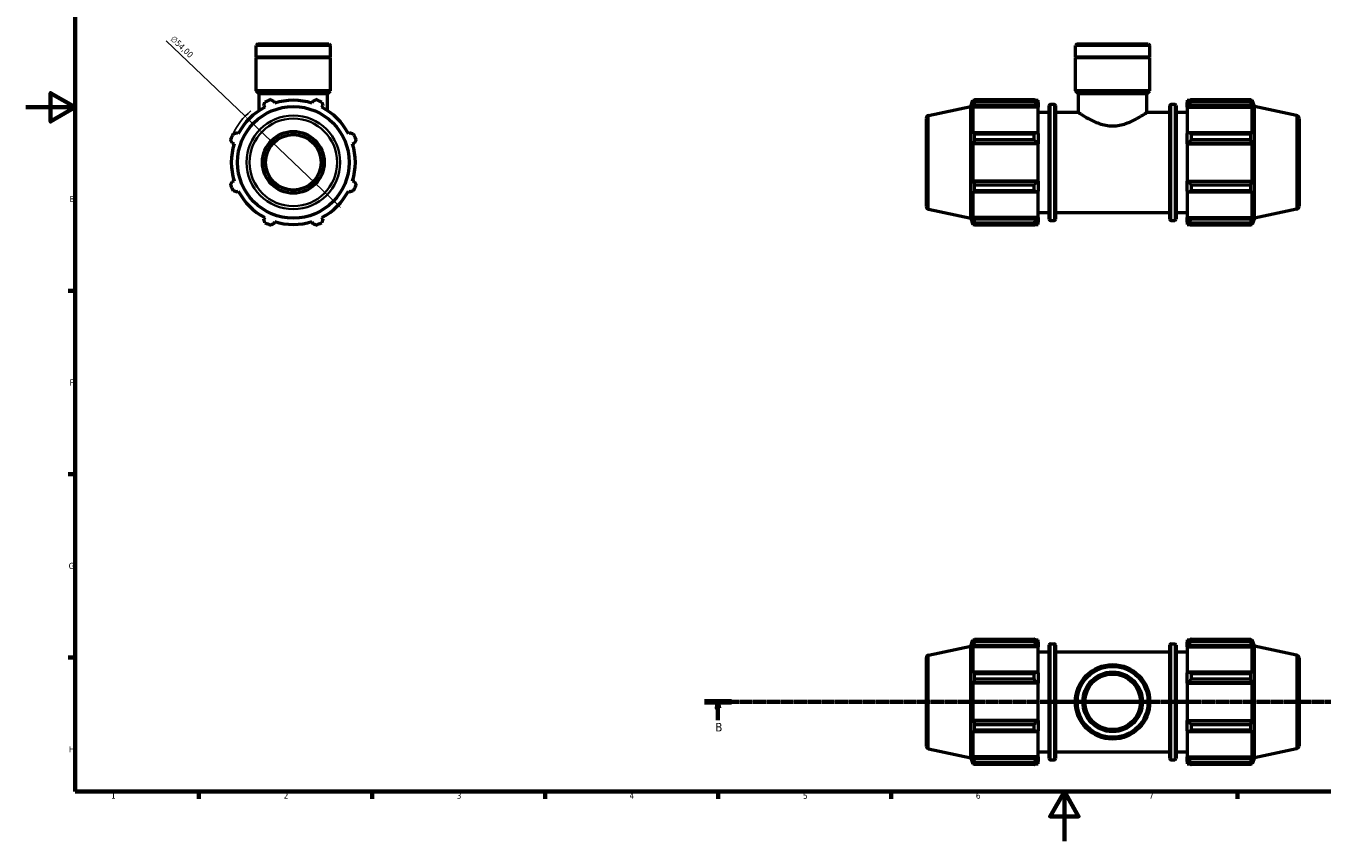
# Model space of a CAD drawing. Header units: millimetres. Extents: x 0 to 931, y 0 to 945.
# Tile 1 of 5: x 0 to 525, y 0 to 330. Entities that reach past the tile are written whole.
import ezdxf

# ---------------------------------------------------------------- set-up
doc = ezdxf.new("R2010")
doc.units = ezdxf.units.MM
doc.linetypes.add('CHAIN', pattern=[0.7087, 0.4724, -0.0591, 0.1181, -0.0591])
for name, color, linetype, lineweight in [('Border (ISO)', 7, 'Continuous', 70), ('Dimension (ISO)', 7, 'Continuous', 25), ('Section Line (ISO)', 7, 'CHAIN', 70), ('Visible (ISO)', 7, 'Continuous', 50), ('Visible Narrow (ISO)', 7, 'Continuous', 35)]:
    doc.layers.add(name, color=color, linetype=linetype, lineweight=lineweight)
doc.styles.add('Label Text (ISO)', font='tahoma.ttf')
doc.styles.add('Note Text (ISO)', font='tahoma.ttf')
doc.dimstyles.new('Default (ISO)', dxfattribs={"dimtxt": 2.5, "dimasz": 2.5, "dimexe": 3.175, "dimexo": 0, "dimgap": 0.762, "dimtad": 1, "dimrnd": 1e-08, "dimzin": 0, "dimtxsty": 'Note Text (ISO)', "dimcen": 0.09, "dimdle": 10, "dimclrd": 256, "dimclre": 256, "dimclrt": 232, "dimazin": 0, "dimtfac": 1.40208, "dimtmove": 0, "dimatfit": 3, "dimfxl": 1, "dimtolj": 1, "dimtzin": 0, "dimlwd": -1, "dimlwe": -1, "dimarcsym": 0})

# ---------------------------------------------------------------- blocks, each defined once
blk = doc.blocks.new('Borders Default Border')
at = {"layer": 'Border (ISO)'}
for p, q in [((20, 222.75), (17.1, 222.75)), ((20, 148.5), (17.1, 148.5)), ((20, 74.25), (17.1, 74.25)), ((70.08, 20), (70.08, 17.1)), ((140.17, 20), (140.17, 17.1)), ((210.25, 20), (210.25, 17.1)), ((280.33, 20), (280.33, 17.1)), ((350.42, 20), (350.42, 17.1)), ((490.58, 20), (490.58, 17.1))]:
    blk.add_line(p, q, dxfattribs=at)
at = {"layer": 'Border (ISO)', "flags": 128}
for points in [[(20, 20), (20, 574), (821, 574), (821, 20), (20, 20)], [(0, 297), (20, 297), (10, 302.77), (10, 291.23), (20, 297)], [(420.5, 0), (420.5, 20), (414.73, 10), (426.27, 10), (420.5, 20)]]:
    blk.add_lwpolyline(points, dxfattribs=at)
at = {"layer": 'Border (ISO)', "color": 232, "true_color": 0xca0064, "char_height": 2.5, "attachment_point": 7, "style": 'Note Text (ISO)'}
for s, insert in [('E', (17.64, 258.63)), ('F', (17.7, 184.38)), ('G', (17.31, 110.08)), ('H', (17.44, 35.88)), ('1', (34.48, 17.1)), ('2', (104.37, 17.1)), ('3', (174.43, 17.05)), ('4', (244.42, 17.1)), ('5', (314.64, 17.05)), ('6', (384.66, 17.05)), ('7', (454.77, 17.1))]:
    blk.add_mtext(s, dxfattribs=dict(at, insert=insert))
blk = doc.blocks.new('2dTransSection0')
at = {"layer": 'Section Line (ISO)', "linetype": 'CHAIN'}
blk.add_line((274.74, 56.35), (732.78, 56.35), dxfattribs=at)
at = {"layer": 'Section Line (ISO)', "linetype": 'Continuous', "lineweight": 140}
for p, q in [((274.74, 56.35), (285.7, 56.35)), ((721.82, 56.35), (732.78, 56.35))]:
    blk.add_line(p, q, dxfattribs=at)
at = {"layer": 'Section Line (ISO)', "linetype": 'Continuous'}
for p, q in [((280.22, 56.35), (279.72, 53.85)), ((279.72, 53.85), (280.72, 53.85)), ((280.22, 53.85), (280.22, 56.35)), ((280.72, 53.85), (280.22, 56.35)), ((280.22, 48.93), (280.22, 53.85)), ((727.3, 56.35), (726.8, 53.85)), ((726.8, 53.85), (727.8, 53.85)), ((727.3, 53.85), (727.3, 56.35)), ((727.8, 53.85), (727.3, 56.35)), ((727.3, 48.93), (727.3, 53.85))]:
    blk.add_line(p, q, dxfattribs=at)
at = {"layer": 'Section Line (ISO)', "linetype": 'Continuous', "flags": 128}
for points in [[(280.72, 53.85), (280.22, 56.35), (279.72, 53.85), (280.72, 53.85)], [(727.8, 53.85), (727.3, 56.35), (726.8, 53.85), (727.8, 53.85)]]:
    blk.add_lwpolyline(points, dxfattribs=at)
at = {"layer": 'Section Line (ISO)'}
for points in [[(280.72, 53.85), (280.22, 56.35), (279.72, 53.85), (280.72, 53.85)], [(727.8, 53.85), (727.3, 56.35), (726.8, 53.85), (727.8, 53.85)]]:
    blk.add_solid(points, dxfattribs=at)
at = {"layer": 'Section Line (ISO)', "char_height": 3.5, "attachment_point": 7, "style": 'Label Text (ISO)'}
for insert in [(279.16, 44.35), (726.23, 44.35)]:
    blk.add_mtext('B', dxfattribs=dict(at, insert=insert))
blk = doc.blocks.new('*D14')
at = {"layer": 'Defpoints', "color": 0, "transparency": 16777216}
for p in [(88.75, 293.36), (127.82, 256.08)]:
    blk.add_point(p, dxfattribs=at)
at = {"layer": 'Dimension (ISO)', "transparency": 16777216}
for p, q in [((88.75, 293.36), (56.76, 323.87)), ((126.01, 257.81), (90.55, 291.63))]:
    blk.add_line(p, q, dxfattribs=at)
blk.add_arc((108.28, 274.72), 27, 129.6098, 154.792, dxfattribs=at)
for points in [[(90.84, 291.93), (90.27, 291.33), (88.75, 293.36)], [(126.3, 258.11), (125.72, 257.51), (127.82, 256.08)]]:
    blk.add_solid(points, dxfattribs=at)
at = {"layer": 'Dimension (ISO)', "color": 232, "true_color": 0xca0064, "transparency": 16777216, "insert": (60.05, 326.22), "char_height": 2.5, "attachment_point": 1, "rotation": 316.3473, "style": 'Note Text (ISO)'}
blk.add_mtext('\\A1;∅54,00', dxfattribs=at)

msp = doc.modelspace()

# ---------------------------------------------------------------- linework, layer by layer
at = {"layer": 'Visible (ISO)'}
for p, q in [((93.932, 322.719), (93.208, 321.996)), ((123.355, 321.996), (93.208, 321.996)), ((93.208, 317.319), (93.208, 321.996)), ((93.932, 322.719), (122.631, 322.719)), ((122.631, 322.719), (123.355, 321.996)), ((123.355, 317.319), (123.355, 321.996)), ((425.682, 322.719), (424.958, 321.996)), ((424.958, 317.319), (424.958, 321.996)), ((455.104, 321.996), (424.958, 321.996)), ((425.682, 322.719), (454.381, 322.719)), ((454.381, 322.719), (455.104, 321.996)), ((455.104, 317.319), (455.104, 321.996)), ((123.355, 317.319), (93.208, 317.319)), ((93.508, 317.019), (93.208, 317.319)), ((123.355, 317.019), (93.208, 317.019)), ((93.208, 303.719), (93.208, 317.019)), ((123.055, 317.019), (123.355, 317.319)), ((123.355, 303.719), (123.355, 317.019)), ((455.104, 317.319), (424.958, 317.319)), ((425.258, 317.019), (424.958, 317.319)), ((455.104, 317.019), (424.958, 317.019)), ((424.958, 303.719), (424.958, 317.019)), ((454.804, 317.019), (455.104, 317.319)), ((455.104, 303.719), (455.104, 317.019)), ((123.355, 303.719), (93.208, 303.719)), ((94.414, 302.514), (93.208, 303.719)), ((122.149, 302.514), (94.414, 302.514)), ((94.414, 295.653), (94.414, 302.514)), ((100.731, 298.667), (100.487, 299.44)), ((116.076, 299.44), (115.832, 298.667)), ((122.149, 302.514), (123.355, 303.719)), ((122.149, 295.653), (122.149, 302.514)), ((382.651, 297.321), (383.466, 299.829)), ((383.466, 299.829), (383.466, 298.667)), ((383.466, 299.829), (383.927, 299.829)), ((383.729, 299.44), (383.466, 298.667)), ((384.08, 300.125), (408.211, 300.125)), ((384.08, 299.148), (384.08, 300.125)), ((408.211, 299.148), (408.211, 300.125)), ((408.682, 299.829), (409.831, 299.829)), ((409.831, 298.925), (409.291, 299.44)), ((409.831, 298.925), (409.831, 299.829)), ((455.104, 303.719), (424.958, 303.719)), ((426.164, 302.514), (424.958, 303.719)), ((453.898, 302.514), (426.164, 302.514)), ((426.164, 294.969), (426.164, 302.514)), ((453.898, 302.514), (455.104, 303.719)), ((453.898, 294.969), (453.898, 302.514)), ((470.231, 299.829), (470.231, 298.925)), ((470.231, 299.829), (471.381, 299.829)), ((470.771, 299.44), (470.231, 298.925)), ((471.851, 300.125), (471.851, 299.148)), ((471.851, 300.125), (495.982, 300.125)), ((495.982, 299.148), (495.982, 300.125)), ((496.135, 299.829), (496.596, 299.829)), ((496.596, 298.667), (496.333, 299.44)), ((496.596, 298.667), (496.596, 299.829)), ((497.411, 297.321), (496.596, 299.829)), ((96.313, 297.711), (96.687, 296.992)), ((119.876, 296.992), (120.25, 297.711)), ((365.521, 293.68), (382.651, 297.321)), ((382.651, 252.118), (382.651, 297.321)), ((383.466, 296.992), (383.729, 297.711)), ((383.466, 296.992), (383.466, 286.314)), ((409.831, 296.992), (383.466, 296.992)), ((383.729, 297.711), (409.291, 297.711)), ((408.211, 299.148), (384.08, 299.148)), ((409.291, 297.711), (409.831, 297.232)), ((409.831, 298.925), (409.831, 297.232)), ((409.831, 297.232), (409.831, 296.992)), ((409.831, 286.439), (409.831, 296.992)), ((409.831, 294.969), (414.361, 294.969)), ((414.361, 251.729), (414.361, 297.709)), ((414.861, 298.209), (416.378, 298.209)), ((416.878, 297.709), (416.878, 251.729)), ((416.878, 294.969), (426.164, 294.969)), ((453.898, 294.969), (463.185, 294.969)), ((463.185, 251.729), (463.185, 297.709)), ((463.685, 298.209), (465.201, 298.209)), ((465.701, 297.709), (465.701, 251.729)), ((465.701, 294.969), (470.231, 294.969)), ((470.231, 297.232), (470.231, 298.925)), ((470.231, 297.232), (470.771, 297.711)), ((470.231, 296.992), (470.231, 297.232)), ((470.231, 296.992), (470.231, 286.439)), ((470.231, 296.992), (496.596, 296.992)), ((470.771, 297.711), (496.333, 297.711)), ((495.982, 299.148), (471.851, 299.148)), ((496.333, 297.711), (496.596, 296.992)), ((496.596, 286.314), (496.596, 296.992)), ((497.411, 252.118), (497.411, 297.321)), ((514.541, 293.68), (497.411, 297.321)), ((364.531, 292.457), (364.531, 256.982)), ((515.531, 292.457), (515.531, 256.982)), ((86.009, 286.314), (85.29, 286.688)), ((131.273, 286.688), (130.554, 286.314)), ((383.729, 286.688), (383.466, 286.314)), ((409.291, 286.688), (383.729, 286.688)), ((384.08, 283.862), (384.08, 286.219)), ((384.08, 286.219), (408.211, 286.219)), ((408.211, 283.862), (384.08, 283.862)), ((408.211, 283.862), (408.211, 286.219)), ((409.831, 286.439), (409.291, 286.688)), ((409.831, 286.439), (409.831, 282.351)), ((470.771, 286.688), (470.231, 286.439)), ((470.231, 282.351), (470.231, 286.439)), ((496.333, 286.688), (470.771, 286.688)), ((471.851, 286.219), (471.851, 283.862)), ((471.851, 286.219), (495.982, 286.219)), ((495.982, 283.862), (471.851, 283.862)), ((495.982, 283.862), (495.982, 286.219)), ((496.596, 286.314), (496.333, 286.688)), ((83.561, 282.514), (84.334, 282.27)), ((132.229, 282.27), (133.002, 282.514)), ((383.466, 282.27), (383.729, 282.514)), ((409.831, 282.27), (383.466, 282.27)), ((383.466, 282.27), (383.466, 267.169)), ((383.729, 282.514), (409.291, 282.514)), ((409.291, 282.514), (409.831, 282.351)), ((409.831, 282.351), (409.831, 282.27)), ((409.831, 267.169), (409.831, 282.27)), ((470.231, 282.351), (470.771, 282.514)), ((470.231, 282.27), (470.231, 282.351)), ((470.231, 282.27), (470.231, 267.169)), ((470.231, 282.27), (496.596, 282.27)), ((470.771, 282.514), (496.333, 282.514)), ((496.333, 282.514), (496.596, 282.27)), ((496.596, 267.169), (496.596, 282.27)), ((84.334, 267.169), (83.561, 266.925)), ((85.29, 262.751), (86.009, 263.125)), ((130.554, 263.125), (131.273, 262.751)), ((133.002, 266.925), (132.229, 267.169)), ((383.729, 266.925), (383.466, 267.169)), ((409.831, 267.169), (383.466, 267.169)), ((383.466, 263.125), (383.729, 262.751)), ((383.466, 263.125), (383.466, 252.447)), ((409.291, 266.925), (383.729, 266.925)), ((383.729, 262.751), (409.291, 262.751)), ((384.08, 263.22), (384.08, 265.577)), ((384.08, 265.577), (408.211, 265.577)), ((408.211, 263.22), (384.08, 263.22)), ((408.211, 263.22), (408.211, 265.577)), ((409.831, 267.088), (409.291, 266.925)), ((409.291, 262.751), (409.831, 263)), ((409.831, 267.169), (409.831, 267.088)), ((409.831, 267.088), (409.831, 263)), ((409.831, 252.447), (409.831, 263)), ((470.231, 267.088), (470.231, 267.169)), ((470.231, 267.169), (496.596, 267.169)), ((470.771, 266.925), (470.231, 267.088)), ((470.231, 263), (470.231, 267.088)), ((470.231, 263), (470.771, 262.751)), ((470.231, 263), (470.231, 252.447)), ((496.333, 266.925), (470.771, 266.925)), ((470.771, 262.751), (496.333, 262.751)), ((471.851, 265.577), (471.851, 263.22)), ((471.851, 265.577), (495.982, 265.577)), ((495.982, 263.22), (471.851, 263.22)), ((495.982, 263.22), (495.982, 265.577)), ((496.596, 267.169), (496.333, 266.925)), ((496.333, 262.751), (496.596, 263.125)), ((496.596, 252.447), (496.596, 263.125)), ((96.687, 252.447), (96.313, 251.728)), ((120.25, 251.728), (119.876, 252.447)), ((365.521, 255.759), (382.651, 252.118)), ((382.651, 252.118), (383.466, 249.609)), ((383.729, 251.728), (383.466, 252.447)), ((409.831, 252.447), (383.466, 252.447)), ((409.831, 252.207), (409.291, 251.728)), ((409.831, 254.469), (414.361, 254.469)), ((409.831, 252.447), (409.831, 252.207)), ((409.831, 252.207), (409.831, 250.514)), ((416.878, 254.469), (463.185, 254.469)), ((465.701, 254.469), (470.231, 254.469)), ((470.231, 252.207), (470.231, 252.447)), ((470.231, 252.447), (496.596, 252.447)), ((470.231, 250.514), (470.231, 252.207)), ((470.771, 251.728), (470.231, 252.207)), ((496.596, 252.447), (496.333, 251.728)), ((497.411, 252.118), (496.596, 249.609)), ((514.541, 255.759), (497.411, 252.118)), ((100.487, 249.999), (100.731, 250.772)), ((115.832, 250.772), (116.076, 249.999)), ((383.466, 250.772), (383.729, 249.999)), ((383.466, 250.772), (383.466, 249.609)), ((383.466, 249.609), (383.927, 249.609)), ((409.291, 251.728), (383.729, 251.728)), ((384.08, 249.314), (384.08, 250.291)), ((384.08, 250.291), (408.211, 250.291)), ((408.211, 249.314), (384.08, 249.314)), ((408.211, 249.314), (408.211, 250.291)), ((408.682, 249.609), (409.831, 249.609)), ((409.291, 249.999), (409.831, 250.514)), ((409.831, 249.609), (409.831, 250.514)), ((414.861, 251.229), (416.378, 251.229)), ((463.685, 251.229), (465.201, 251.229)), ((470.231, 250.514), (470.771, 249.999)), ((470.231, 250.514), (470.231, 249.609)), ((470.231, 249.609), (471.381, 249.609)), ((496.333, 251.728), (470.771, 251.728)), ((471.851, 250.291), (471.851, 249.314)), ((471.851, 250.291), (495.982, 250.291)), ((495.982, 249.314), (471.851, 249.314)), ((495.982, 249.314), (495.982, 250.291)), ((496.135, 249.609), (496.596, 249.609)), ((496.333, 249.999), (496.596, 250.772)), ((496.596, 249.609), (496.596, 250.772)), ((365.521, 75.31), (382.651, 78.951)), ((382.651, 78.951), (383.466, 81.46)), ((382.651, 33.748), (382.651, 78.951)), ((383.466, 81.46), (383.466, 80.297)), ((383.466, 81.46), (383.927, 81.46)), ((383.729, 81.07), (383.466, 80.297)), ((383.466, 78.622), (383.729, 79.341)), ((383.729, 79.341), (409.291, 79.341)), ((384.08, 80.778), (384.08, 81.755)), ((384.08, 81.755), (408.211, 81.755)), ((408.211, 80.778), (384.08, 80.778)), ((408.211, 80.778), (408.211, 81.755)), ((408.682, 81.46), (409.831, 81.46)), ((409.831, 80.555), (409.291, 81.07)), ((409.291, 79.341), (409.831, 78.862)), ((409.831, 80.555), (409.831, 81.46)), ((409.831, 80.555), (409.831, 78.862)), ((409.831, 78.862), (409.831, 78.622)), ((414.361, 33.36), (414.361, 79.34)), ((414.861, 79.84), (416.378, 79.84)), ((416.878, 79.34), (416.878, 33.36)), ((463.185, 33.36), (463.185, 79.34)), ((463.685, 79.84), (465.201, 79.84)), ((465.701, 79.34), (465.701, 33.36)), ((470.231, 81.46), (470.231, 80.555)), ((470.231, 81.46), (471.381, 81.46)), ((470.771, 81.07), (470.231, 80.555)), ((470.231, 78.862), (470.231, 80.555)), ((470.231, 78.862), (470.771, 79.341)), ((470.231, 78.622), (470.231, 78.862)), ((470.771, 79.341), (496.333, 79.341)), ((471.851, 81.755), (471.851, 80.778)), ((471.851, 81.755), (495.982, 81.755)), ((495.982, 80.778), (471.851, 80.778)), ((495.982, 80.778), (495.982, 81.755)), ((496.135, 81.46), (496.596, 81.46)), ((496.596, 80.297), (496.333, 81.07)), ((496.333, 79.341), (496.596, 78.622)), ((496.596, 80.297), (496.596, 81.46)), ((497.411, 78.951), (496.596, 81.46)), ((497.411, 33.748), (497.411, 78.951)), ((514.541, 75.31), (497.411, 78.951)), ((364.531, 74.087), (364.531, 38.612)), ((409.831, 78.622), (383.466, 78.622)), ((383.466, 78.622), (383.466, 67.944)), ((409.831, 68.069), (409.831, 78.622)), ((409.831, 76.6), (414.361, 76.6)), ((416.878, 76.6), (463.185, 76.6)), ((465.701, 76.6), (470.231, 76.6)), ((470.231, 78.622), (470.231, 68.069)), ((470.231, 78.622), (496.596, 78.622)), ((496.596, 67.944), (496.596, 78.622)), ((515.531, 74.087), (515.531, 38.612)), ((383.729, 68.318), (383.466, 67.944)), ((409.291, 68.318), (383.729, 68.318)), ((409.831, 68.069), (409.291, 68.318)), ((470.771, 68.318), (470.231, 68.069)), ((496.333, 68.318), (470.771, 68.318)), ((496.596, 67.944), (496.333, 68.318)), ((383.466, 63.9), (383.729, 64.144)), ((409.831, 63.9), (383.466, 63.9)), ((383.466, 63.9), (383.466, 48.799)), ((383.729, 64.144), (409.291, 64.144)), ((384.08, 65.492), (384.08, 67.849)), ((384.08, 67.849), (408.211, 67.849)), ((408.211, 65.492), (384.08, 65.492)), ((408.211, 65.492), (408.211, 67.849)), ((409.291, 64.144), (409.831, 63.982)), ((409.831, 68.069), (409.831, 63.982)), ((409.831, 63.982), (409.831, 63.9)), ((409.831, 48.799), (409.831, 63.9)), ((470.231, 63.982), (470.231, 68.069)), ((470.231, 63.982), (470.771, 64.144)), ((470.231, 63.9), (470.231, 63.982)), ((470.231, 63.9), (470.231, 48.799)), ((470.231, 63.9), (496.596, 63.9)), ((470.771, 64.144), (496.333, 64.144)), ((471.851, 67.849), (471.851, 65.492)), ((471.851, 67.849), (495.982, 67.849)), ((495.982, 65.492), (471.851, 65.492)), ((495.982, 65.492), (495.982, 67.849)), ((496.333, 64.144), (496.596, 63.9)), ((496.596, 48.799), (496.596, 63.9)), ((383.729, 48.555), (383.466, 48.799)), ((409.831, 48.799), (383.466, 48.799)), ((409.291, 48.555), (383.729, 48.555)), ((409.831, 48.718), (409.291, 48.555)), ((409.831, 48.799), (409.831, 48.718)), ((409.831, 48.718), (409.831, 44.63)), ((470.231, 48.718), (470.231, 48.799)), ((470.231, 48.799), (496.596, 48.799)), ((470.231, 44.63), (470.231, 48.718)), ((470.771, 48.555), (470.231, 48.718)), ((496.333, 48.555), (470.771, 48.555)), ((496.596, 48.799), (496.333, 48.555)), ((383.466, 44.755), (383.466, 34.077)), ((383.466, 44.755), (383.729, 44.381)), ((383.729, 44.381), (409.291, 44.381)), ((384.08, 47.207), (408.211, 47.207)), ((384.08, 44.85), (384.08, 47.207)), ((408.211, 44.85), (384.08, 44.85)), ((408.211, 44.85), (408.211, 47.207)), ((409.291, 44.381), (409.831, 44.63)), ((409.831, 34.077), (409.831, 44.63)), ((470.231, 44.63), (470.231, 34.077)), ((470.231, 44.63), (470.771, 44.381)), ((470.771, 44.381), (496.333, 44.381)), ((471.851, 47.207), (471.851, 44.85)), ((471.851, 47.207), (495.982, 47.207)), ((495.982, 44.85), (471.851, 44.85)), ((495.982, 44.85), (495.982, 47.207)), ((496.333, 44.381), (496.596, 44.755)), ((496.596, 34.077), (496.596, 44.755)), ((365.521, 37.389), (382.651, 33.748)), ((514.541, 37.389), (497.411, 33.748)), ((382.651, 33.748), (383.466, 31.24)), ((383.729, 33.358), (383.466, 34.077)), ((409.831, 34.077), (383.466, 34.077)), ((383.466, 32.402), (383.729, 31.629)), ((383.466, 32.402), (383.466, 31.24)), ((409.291, 33.358), (383.729, 33.358)), ((384.08, 30.945), (384.08, 31.921)), ((384.08, 31.921), (408.211, 31.921)), ((408.211, 30.945), (408.211, 31.921)), ((409.831, 33.837), (409.291, 33.358)), ((409.291, 31.629), (409.831, 32.144)), ((409.831, 36.1), (414.361, 36.1)), ((409.831, 34.077), (409.831, 33.837)), ((409.831, 33.837), (409.831, 32.144)), ((409.831, 31.24), (409.831, 32.144)), ((414.861, 32.86), (416.378, 32.86)), ((416.878, 36.1), (463.185, 36.1)), ((463.685, 32.86), (465.201, 32.86)), ((465.701, 36.1), (470.231, 36.1)), ((470.231, 33.837), (470.231, 34.077)), ((470.231, 34.077), (496.596, 34.077)), ((470.231, 32.144), (470.231, 33.837)), ((470.771, 33.358), (470.231, 33.837)), ((470.231, 32.144), (470.231, 31.24)), ((470.231, 32.144), (470.771, 31.629)), ((496.333, 33.358), (470.771, 33.358)), ((471.851, 31.921), (471.851, 30.945)), ((471.851, 31.921), (495.982, 31.921)), ((495.982, 30.945), (495.982, 31.921)), ((496.596, 34.077), (496.333, 33.358)), ((496.333, 31.629), (496.596, 32.402)), ((497.411, 33.748), (496.596, 31.24)), ((496.596, 31.24), (496.596, 32.402)), ((383.466, 31.24), (383.927, 31.24)), ((408.211, 30.945), (384.08, 30.945)), ((408.682, 31.24), (409.831, 31.24)), ((470.231, 31.24), (471.381, 31.24)), ((495.982, 30.945), (471.851, 30.945)), ((496.135, 31.24), (496.596, 31.24))]:
    msp.add_line(p, q, dxfattribs=at)
for centre, radius in [((108.281, 274.719), 22.602), ((108.281, 274.719), 12.5), ((108.281, 274.719), 11.25), ((440.031, 56.35), 15.073), ((440.031, 56.35), 14.35), ((440.031, 56.35), 12.059), ((440.031, 56.35), 11.25)]:
    msp.add_circle(centre, radius, dxfattribs=at)
for centre, radius, start, end in [((108.281, 274.719), 27, 109.79198, 115.20802), ((108.281, 274.719), 25.11, 72.5, 107.5), ((108.281, 274.719), 27, 64.79198, 70.20802), ((108.281, 274.719), 25.11, 117.5, 152.5), ((108.281, 274.719), 25.11, 27.5, 62.5), ((414.861, 297.709), 0.5, 90, 180), ((416.378, 297.709), 0.5, 0, 90), ((463.685, 297.709), 0.5, 90, 180), ((465.201, 297.709), 0.5, 0, 90), ((365.781, 292.457), 1.25, 102, 180), ((514.281, 292.457), 1.25, 0, 78), ((108.281, 274.719), 27, 154.79198, 160.20802), ((108.281, 274.719), 27, 19.79198, 25.20802), ((108.281, 274.719), 25.11, 162.5, 197.5), ((108.281, 274.719), 25.11, 342.5, 17.5), ((108.281, 274.719), 27, 199.79198, 205.20802), ((108.281, 274.719), 25.11, 207.5, 242.5), ((108.281, 274.719), 25.11, 297.5, 332.5), ((108.281, 274.719), 27, 334.79198, 340.20802), ((365.781, 256.982), 1.25, 180, 258), ((514.281, 256.982), 1.25, 282, 0), ((108.281, 274.719), 27, 244.79198, 250.20802), ((108.281, 274.719), 25.11, 252.5, 287.5), ((108.281, 274.719), 27, 289.79198, 295.20802), ((414.861, 251.729), 0.5, 180, 270), ((416.378, 251.729), 0.5, 270, 0), ((463.685, 251.729), 0.5, 180, 270), ((465.201, 251.729), 0.5, 270, 0), ((414.861, 79.34), 0.5, 90, 180), ((416.378, 79.34), 0.5, 0, 90), ((463.685, 79.34), 0.5, 90, 180), ((465.201, 79.34), 0.5, 0, 90), ((365.781, 74.087), 1.25, 102, 180), ((514.281, 74.087), 1.25, 0, 78), ((365.781, 38.612), 1.25, 180, 258), ((514.281, 38.612), 1.25, 282, 0), ((414.861, 33.36), 0.5, 180, 270), ((416.378, 33.36), 0.5, 270, 0), ((463.685, 33.36), 0.5, 180, 270), ((465.201, 33.36), 0.5, 270, 0)]:
    msp.add_arc(centre, radius, start, end, dxfattribs=at)
for points, weights in [([(99.139, 300.125), (99.827, 299.775), (100.487, 299.44)], [1, 1.00193858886, 1.00306144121]), ([(116.076, 299.44), (116.736, 299.775), (117.424, 300.125)], [1.00306144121, 1.00193858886, 1]), ([(383.729, 299.44), (383.898, 299.775), (384.08, 300.125)], [1.00306144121, 1.00193858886, 1]), ([(409.291, 299.44), (408.773, 299.775), (408.211, 300.125)], [1.00612990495, 1.01172622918, 1.01652318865]), ([(471.851, 300.125), (471.29, 299.775), (470.771, 299.44)], [1.01652318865, 1.01172622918, 1.00612990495]), ([(495.982, 300.125), (496.165, 299.775), (496.333, 299.44)], [1, 1.00193858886, 1.00306144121]), ([(96.313, 297.711), (96.543, 298.415), (96.782, 299.148)], [1.00306144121, 1.00193858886, 1]), ([(119.781, 299.148), (120.02, 298.415), (120.25, 297.711)], [1, 1.00193858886, 1.00306144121]), ([(384.08, 299.148), (383.898, 298.415), (383.729, 297.711)], [1, 1.00193858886, 1.00306144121]), ([(408.211, 299.148), (408.773, 298.415), (409.291, 297.711)], [1.01652318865, 1.01172622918, 1.00612990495]), ([(470.771, 297.711), (471.29, 298.415), (471.851, 299.148)], [1.00612990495, 1.01172622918, 1.01652318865]), ([(496.333, 297.711), (496.165, 298.415), (495.982, 299.148)], [1.00306144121, 1.00193858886, 1]), ([(83.561, 282.514), (83.226, 283.174), (82.876, 283.862)], [1.00306144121, 1.00193858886, 1]), ([(83.853, 286.219), (84.586, 286.458), (85.29, 286.688)], [1, 1.00193858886, 1.00306144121]), ([(131.273, 286.688), (131.977, 286.458), (132.71, 286.219)], [1.00306144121, 1.00193858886, 1]), ([(133.686, 283.862), (133.337, 283.174), (133.002, 282.514)], [1, 1.00193858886, 1.00306144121]), ([(383.729, 286.688), (383.898, 286.458), (384.08, 286.219)], [1.00306144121, 1.00193858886, 1]), ([(384.08, 283.862), (383.898, 283.174), (383.729, 282.514)], [1, 1.00193858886, 1.00306144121]), ([(409.291, 286.688), (408.773, 286.458), (408.211, 286.219)], [1.00612990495, 1.01172622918, 1.01652318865]), ([(408.211, 283.862), (408.773, 283.174), (409.291, 282.514)], [1.01652318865, 1.01172622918, 1.00612990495]), ([(471.851, 286.219), (471.29, 286.458), (470.771, 286.688)], [1.01652318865, 1.01172622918, 1.00612990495]), ([(470.771, 282.514), (471.29, 283.174), (471.851, 283.862)], [1.00612990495, 1.01172622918, 1.01652318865]), ([(495.982, 286.219), (496.165, 286.458), (496.333, 286.688)], [1, 1.00193858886, 1.00306144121]), ([(496.333, 282.514), (496.165, 283.174), (495.982, 283.862)], [1.00306144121, 1.00193858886, 1]), ([(82.876, 265.577), (83.226, 266.265), (83.561, 266.925)], [1, 1.00193858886, 1.00306144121]), ([(85.29, 262.751), (84.586, 262.981), (83.853, 263.22)], [1.00306144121, 1.00193858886, 1]), ([(132.71, 263.22), (131.977, 262.981), (131.273, 262.751)], [1, 1.00193858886, 1.00306144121]), ([(133.002, 266.925), (133.337, 266.265), (133.686, 265.577)], [1.00306144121, 1.00193858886, 1]), ([(383.729, 266.925), (383.898, 266.265), (384.08, 265.577)], [1.00306144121, 1.00193858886, 1]), ([(384.08, 263.22), (383.898, 262.981), (383.729, 262.751)], [1, 1.00193858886, 1.00306144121]), ([(409.291, 266.925), (408.773, 266.265), (408.211, 265.577)], [1.00612990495, 1.01172622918, 1.01652318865]), ([(408.211, 263.22), (408.773, 262.981), (409.291, 262.751)], [1.01652318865, 1.01172622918, 1.00612990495]), ([(471.851, 265.577), (471.29, 266.265), (470.771, 266.925)], [1.01652318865, 1.01172622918, 1.00612990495]), ([(470.771, 262.751), (471.29, 262.981), (471.851, 263.22)], [1.00612990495, 1.01172622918, 1.01652318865]), ([(495.982, 265.577), (496.165, 266.265), (496.333, 266.925)], [1, 1.00193858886, 1.00306144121]), ([(496.333, 262.751), (496.165, 262.981), (495.982, 263.22)], [1.00306144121, 1.00193858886, 1]), ([(96.782, 250.291), (96.543, 251.024), (96.313, 251.728)], [1, 1.00193858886, 1.00306144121]), ([(100.487, 249.999), (99.827, 249.664), (99.139, 249.314)], [1.00306144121, 1.00193858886, 1]), ([(117.424, 249.314), (116.736, 249.664), (116.076, 249.999)], [1, 1.00193858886, 1.00306144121]), ([(120.25, 251.728), (120.02, 251.024), (119.781, 250.291)], [1.00306144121, 1.00193858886, 1]), ([(383.729, 251.728), (383.898, 251.024), (384.08, 250.291)], [1.00306144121, 1.00193858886, 1]), ([(384.08, 249.314), (383.898, 249.664), (383.729, 249.999)], [1, 1.00193858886, 1.00306144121]), ([(409.291, 251.728), (408.773, 251.024), (408.211, 250.291)], [1.00612990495, 1.01172622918, 1.01652318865]), ([(408.211, 249.314), (408.773, 249.664), (409.291, 249.999)], [1.01652318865, 1.01172622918, 1.00612990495]), ([(471.851, 250.291), (471.29, 251.024), (470.771, 251.728)], [1.01652318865, 1.01172622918, 1.00612990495]), ([(470.771, 249.999), (471.29, 249.664), (471.851, 249.314)], [1.00612990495, 1.01172622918, 1.01652318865]), ([(495.982, 250.291), (496.165, 251.024), (496.333, 251.728)], [1, 1.00193858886, 1.00306144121]), ([(496.333, 249.999), (496.165, 249.664), (495.982, 249.314)], [1.00306144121, 1.00193858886, 1]), ([(383.729, 81.07), (383.898, 81.405), (384.08, 81.755)], [1.00306144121, 1.00193858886, 1]), ([(384.08, 80.778), (383.898, 80.045), (383.729, 79.341)], [1, 1.00193858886, 1.00306144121]), ([(409.291, 81.07), (408.773, 81.405), (408.211, 81.755)], [1.00612990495, 1.01172622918, 1.01652318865]), ([(408.211, 80.778), (408.773, 80.045), (409.291, 79.341)], [1.01652318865, 1.01172622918, 1.00612990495]), ([(471.851, 81.755), (471.29, 81.405), (470.771, 81.07)], [1.01652318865, 1.01172622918, 1.00612990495]), ([(470.771, 79.341), (471.29, 80.045), (471.851, 80.778)], [1.00612990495, 1.01172622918, 1.01652318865]), ([(495.982, 81.755), (496.165, 81.405), (496.333, 81.07)], [1, 1.00193858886, 1.00306144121]), ([(496.333, 79.341), (496.165, 80.045), (495.982, 80.778)], [1.00306144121, 1.00193858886, 1]), ([(383.729, 68.318), (383.898, 68.088), (384.08, 67.849)], [1.00306144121, 1.00193858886, 1]), ([(409.291, 68.318), (408.773, 68.088), (408.211, 67.849)], [1.00612990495, 1.01172622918, 1.01652318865]), ([(471.851, 67.849), (471.29, 68.088), (470.771, 68.318)], [1.01652318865, 1.01172622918, 1.00612990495]), ([(495.982, 67.849), (496.165, 68.088), (496.333, 68.318)], [1, 1.00193858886, 1.00306144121]), ([(384.08, 65.492), (383.898, 64.804), (383.729, 64.144)], [1, 1.00193858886, 1.00306144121]), ([(408.211, 65.492), (408.773, 64.804), (409.291, 64.144)], [1.01652318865, 1.01172622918, 1.00612990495]), ([(470.771, 64.144), (471.29, 64.804), (471.851, 65.492)], [1.00612990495, 1.01172622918, 1.01652318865]), ([(496.333, 64.144), (496.165, 64.804), (495.982, 65.492)], [1.00306144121, 1.00193858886, 1]), ([(383.729, 48.555), (383.898, 47.895), (384.08, 47.207)], [1.00306144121, 1.00193858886, 1]), ([(409.291, 48.555), (408.773, 47.895), (408.211, 47.207)], [1.00612990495, 1.01172622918, 1.01652318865]), ([(471.851, 47.207), (471.29, 47.895), (470.771, 48.555)], [1.01652318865, 1.01172622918, 1.00612990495]), ([(495.982, 47.207), (496.165, 47.895), (496.333, 48.555)], [1, 1.00193858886, 1.00306144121]), ([(384.08, 44.85), (383.898, 44.611), (383.729, 44.381)], [1, 1.00193858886, 1.00306144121]), ([(408.211, 44.85), (408.773, 44.611), (409.291, 44.381)], [1.01652318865, 1.01172622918, 1.00612990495]), ([(470.771, 44.381), (471.29, 44.611), (471.851, 44.85)], [1.00612990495, 1.01172622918, 1.01652318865]), ([(496.333, 44.381), (496.165, 44.611), (495.982, 44.85)], [1.00306144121, 1.00193858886, 1]), ([(383.729, 33.358), (383.898, 32.654), (384.08, 31.921)], [1.00306144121, 1.00193858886, 1]), ([(384.08, 30.945), (383.898, 31.294), (383.729, 31.629)], [1, 1.00193858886, 1.00306144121]), ([(409.291, 33.358), (408.773, 32.654), (408.211, 31.921)], [1.00612990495, 1.01172622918, 1.01652318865]), ([(408.211, 30.945), (408.773, 31.294), (409.291, 31.629)], [1.01652318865, 1.01172622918, 1.00612990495]), ([(471.851, 31.921), (471.29, 32.654), (470.771, 33.358)], [1.01652318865, 1.01172622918, 1.00612990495]), ([(470.771, 31.629), (471.29, 31.294), (471.851, 30.945)], [1.00612990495, 1.01172622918, 1.01652318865]), ([(495.982, 31.921), (496.165, 32.654), (496.333, 33.358)], [1, 1.00193858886, 1.00306144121]), ([(496.333, 31.629), (496.165, 31.294), (495.982, 30.945)], [1.00306144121, 1.00193858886, 1])]:
    msp.add_rational_spline(points, weights, degree=2, dxfattribs=at)
for points, knots in [([(426.164, 294.969), (426.164, 294.969), (426.254, 294.908), (426.621, 294.659), (426.898, 294.472), (427.975, 293.767), (429.035, 293.096), (431.431, 291.77), (432.946, 291.012), (435.482, 290.141), (436.371, 289.897), (438.188, 289.564), (439.116, 289.476), (440.031, 289.476)], [6.5489569, 6.5489569, 6.5489569, 6.5489569, 6.8200891, 6.8200891, 7.0912213, 7.0912213, 7.6334857, 7.6334857, 8.1827141, 8.1827141, 8.4573284, 8.4573284, 8.7319426, 8.7319426, 8.7319426, 8.7319426]), ([(440.031, 289.476), (440.947, 289.476), (441.874, 289.564), (443.691, 289.897), (444.581, 290.141), (447.116, 291.012), (448.631, 291.77), (451.027, 293.096), (452.087, 293.767), (453.165, 294.472), (453.442, 294.659), (453.809, 294.908), (453.898, 294.969), (453.898, 294.969)], [0, 0, 0, 0, 0.2746142, 0.2746142, 0.5492284, 0.5492284, 1.0984569, 1.0984569, 1.6407213, 1.6407213, 1.9118535, 1.9118535, 2.1829856, 2.1829856, 2.1829856, 2.1829856])]:
    msp.add_open_spline(points, degree=3, knots=knots, dxfattribs=at)
at = {"layer": 'Visible Narrow (ISO)'}
for p, q in [((414.861, 297.92), (414.861, 251.519)), ((416.378, 251.519), (416.378, 297.92)), ((463.685, 297.92), (463.685, 251.519)), ((465.201, 251.519), (465.201, 297.92)), ((365.521, 255.992), (365.521, 293.446)), ((514.541, 255.992), (514.541, 293.446)), ((414.861, 79.55), (414.861, 33.149)), ((416.378, 33.149), (416.378, 79.55)), ((463.685, 79.55), (463.685, 33.149)), ((465.201, 33.149), (465.201, 79.55)), ((365.521, 37.623), (365.521, 75.077)), ((514.541, 37.623), (514.541, 75.077))]:
    msp.add_line(p, q, dxfattribs=at)
for radius in [18.96, 17.738]:
    msp.add_circle((108.281, 274.719), radius, dxfattribs=at)

# ---------------------------------------------------------------- block references
msp.add_blockref('Borders Default Border', (0, 0))
at = {"layer": 'Section Line (ISO)'}
msp.add_blockref('2dTransSection0', (0, 0), dxfattribs=at)

# ---------------------------------------------------------------- dimensions: what is measured, and where the dimension line sits
at = {"layer": 'Dimension (ISO)'}
dim = msp.add_diameter_dim_2p(p1=(127.817, 256.082), p2=(88.746, 293.357), dimstyle='Default (ISO)', override={"dimdec": 2, "dimlfac": 1, "dimtp": 0, "dimtm": 0, "dimtdec": 2, "dimatfit": 2}, dxfattribs=at)
dim.commit()
dim.dimension.update_dxf_attribs({"geometry": '*D14', "text_midpoint": (61.285, 319.556), "dimtype": 163})

doc.saveas('drawing.dxf')
